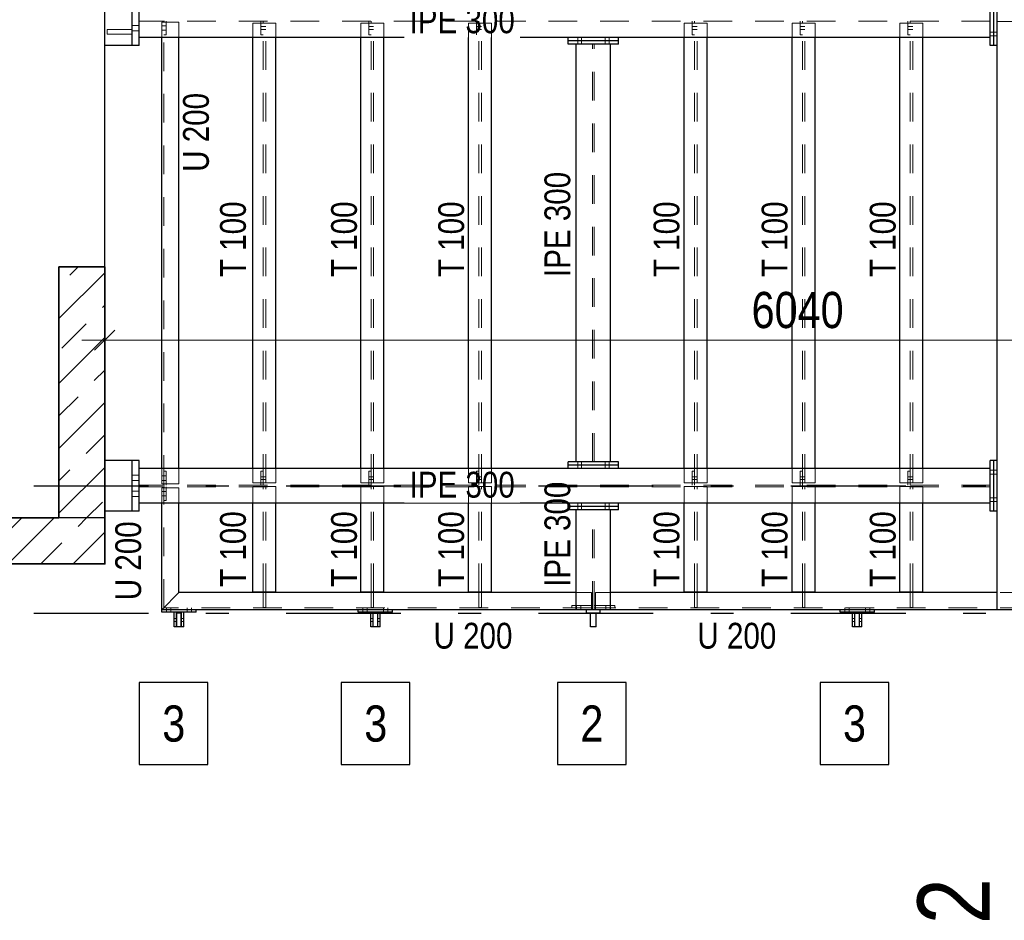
# Model space of a CAD drawing. Header units: millimetres. Extents: x -39 to 84, y 0 to 66.
# Tile 4 of 92: x -21.01 to -16.72, y 16.56 to 20.49. Entities that reach past the tile are written whole.
import ezdxf

# ---------------------------------------------------------------- set-up
doc = ezdxf.new("R2010")
doc.units = ezdxf.units.MM
doc.linetypes.add('DASHDOTX2', pattern=[2, 1, -0.5, 0, -0.5])
doc.linetypes.add('HIDDEN', pattern=[0.375, 0.25, -0.125])
doc.layers.add('Achsen', color=7, linetype='Continuous', lineweight=20)
doc.layers.add('Schraffuren', color=7, linetype='Continuous', lineweight=20)
doc.styles.add('Arial Narrow', font='ARIALN.TTF')
doc.dimstyles.new('Arch_Strakon_dimstyle', dxfattribs={"dimtxt": 15.75, "dimasz": 1, "dimexe": 1.25, "dimexo": 0.0625, "dimgap": 1, "dimtad": 0, "dimdec": 5, "dimzin": 12, "dimdsep": 46, "dimtxsty": 'Arial Narrow', "dimblk": 'Arrowhead_Tick', "dimsah": 1, "dimcen": 0, "dimse1": 1, "dimse2": 1, "dimclrd": 6, "dimclrt": 2, "dimazin": 0, "dimtfac": 1, "dimtdec": 4, "dimtmove": 0, "dimatfit": 3, "dimldrblk": 'NONE', "dimfxl": 1, "dimtvp": 1, "dimtolj": 1, "dimtzin": 0, "dimlwd": 13, "dimarcsym": 2})
pattern_1 = [(45, (0, 0), (-0.1414214, 0.1414214), [0.15, -0.1]), (45, (-0.07071, 0.07071), (-0.1414214, 0.1414214), [])]

# ---------------------------------------------------------------- blocks, each defined once
blk = doc.blocks.new('Arrowhead_Tick')
at = {"color": 0, "linetype": 'Continuous', "lineweight": -2}
for p, q in [((0, 20), (0, -10)), ((-1, 0), (0, 0)), ((10, 0), (0, 0))]:
    blk.add_line(p, q, dxfattribs=at)
at = {"color": 2, "linetype": 'Continuous', "lineweight": 35}
blk.add_line((4.42, 4.42), (-4.42, -4.42), dxfattribs=at)
blk = doc.blocks.new('*D121')
at = {"color": 6, "linetype": 'Continuous', "lineweight": 13}
blk.add_line((-20.6271, 19.0911), (-14.6074, 19.0911), dxfattribs=at)
at = {"layer": 'Defpoints', "color": 0}
for p in [(-14.5974, 19.0911), (-20.6371, 18.1159), (-14.5974, 17.9959)]:
    blk.add_point(p, dxfattribs=at)
at = {"color": 6, "lineweight": 13, "xscale": 0.01, "yscale": 0.01, "zscale": 0.01}
blk.add_blockref('Arrowhead_Tick', (-14.5974, 19.0911), dxfattribs=at)
at = {"color": 6, "lineweight": 13, "xscale": 0.01, "yscale": 0.01, "zscale": 0.01, "rotation": 180}
blk.add_blockref('Arrowhead_Tick', (-20.6371, 19.0911), dxfattribs=at)
at = {"color": 2, "lineweight": 35, "insert": (-17.6172, 19.2215), "char_height": 0.1575, "attachment_point": 5, "style": 'Arial Narrow'}
blk.add_mtext('\\A1;6040', dxfattribs=at)
blk = doc.blocks.new('_None')
blk = doc.blocks.new('*D123')
at = {"color": 6, "linetype": 'Continuous', "lineweight": 13}
for p, q in [((-20.6471, 20.9089), (-20.6571, 20.9089)), ((-20.6371, 20.9089), (-20.5174, 20.9089)), ((-20.5074, 20.9089), (-20.4974, 20.9089))]:
    blk.add_line(p, q, dxfattribs=at)
at = {"layer": 'Defpoints', "color": 0}
for p in [(-20.5174, 20.9089), (-20.6371, 18.5659), (-20.5174, 18.5659)]:
    blk.add_point(p, dxfattribs=at)
at = {"color": 6, "lineweight": 13, "xscale": 0.01, "yscale": 0.01, "zscale": 0.01}
blk.add_blockref('Arrowhead_Tick', (-20.6371, 20.9089), dxfattribs=at)
at = {"color": 6, "lineweight": 13, "xscale": 0.01, "yscale": 0.01, "zscale": 0.01, "rotation": 180}
blk.add_blockref('Arrowhead_Tick', (-20.5174, 20.9089), dxfattribs=at)
at = {"color": 2, "lineweight": 35, "insert": (-20.8647, 20.9589), "char_height": 0.1575, "attachment_point": 5, "style": 'Arial Narrow'}
blk.add_mtext('\\A1;120', dxfattribs=at)
blk = doc.blocks.new('*D124')
at = {"color": 6, "linetype": 'Continuous', "lineweight": 13}
for p, q in [((-20.5274, 20.9089), (-20.5374, 20.9089)), ((-20.5174, 20.9089), (-20.4874, 20.9089)), ((-20.4774, 20.9089), (-20.4674, 20.9089))]:
    blk.add_line(p, q, dxfattribs=at)
at = {"layer": 'Defpoints', "color": 0}
for p in [(-20.4874, 20.9089), (-20.4874, 20.5959), (-20.5174, 18.5659)]:
    blk.add_point(p, dxfattribs=at)
at = {"color": 6, "lineweight": 13, "xscale": 0.01, "yscale": 0.01, "zscale": 0.01}
blk.add_blockref('Arrowhead_Tick', (-20.5174, 20.9089), dxfattribs=at)
at = {"color": 6, "lineweight": 13, "xscale": 0.01, "yscale": 0.01, "zscale": 0.01, "rotation": 180}
blk.add_blockref('Arrowhead_Tick', (-20.4874, 20.9089), dxfattribs=at)
at = {"color": 2, "lineweight": 35, "insert": (-20.3094, 20.9589), "char_height": 0.1575, "attachment_point": 5, "style": 'Arial Narrow'}
blk.add_mtext('\\A1;30', dxfattribs=at)

msp = doc.modelspace()

# ---------------------------------------------------------------- hatches: boundary and pattern name
at = {"layer": 'Schraffuren', "lineweight": 13}
h = msp.add_hatch(dxfattribs=at)
h.set_pattern_fill('bB', color=6, scale=0.01, angle=45, style=0, pattern_type=2)
h.set_pattern_definition(pattern_1)
h.paths.add_polyline_path([(-20.8370713, 18.3159001), (-20.6370713, 18.3159001), (-20.6370713, 19.4109001), (-20.8370713, 19.4109001)])
h = msp.add_hatch(dxfattribs=at)
h.set_pattern_fill('bB', color=6, scale=0.01, angle=45, style=0, pattern_type=2)
h.set_pattern_definition(pattern_1)
h.paths.add_polyline_path([(-21.627426, 18.1159001), (-20.6370713, 18.1159035), (-20.6370713, 18.3159001), (-21.627426, 18.3159001)])

# ---------------------------------------------------------------- linework, layer by layer
at = {"color": 6, "linetype": 'HIDDEN', "lineweight": 13, "ltscale": 0.5}
for p, q in [((-20.5170713, 20.3758999), (-20.5170713, 20.5958999)), ((-20.3885657, 20.4108999), (-20.3885657, 20.4773499)), ((-20.3135649, 20.4773499), (-20.3885649, 20.4773499)), ((-20.3800657, 20.4773499), (-20.3800657, 20.4823499)), ((-20.3800657, 18.4644499), (-20.3800657, 20.4773499)), ((-20.3700657, 20.4223499), (-20.3700657, 20.4823499)), ((-20.3135657, 20.4108999), (-20.3135657, 20.4773499)), ((-19.9910657, 20.4108999), (-19.9910657, 20.4723499)), ((-19.8910657, 20.4723499), (-19.9910657, 20.4723499)), ((-19.9565657, 20.4223499), (-19.9565657, 20.4823499)), ((-19.9465657, 20.4723499), (-19.9465657, 20.4823499)), ((-19.9465657, 18.4694499), (-19.9465657, 20.4723499)), ((-19.9355657, 18.4694499), (-19.9355657, 20.4723499)), ((-19.8910657, 20.4108999), (-19.8910657, 20.4723499)), ((-19.5210657, 20.4108999), (-19.5210657, 20.4723499)), ((-19.4210657, 20.4723499), (-19.5210657, 20.4723499)), ((-19.4865657, 20.4223499), (-19.4865657, 20.4823499)), ((-19.4765657, 20.4723499), (-19.4765657, 20.4823499)), ((-19.4765657, 18.4694499), (-19.4765657, 20.4723499)), ((-19.4655657, 18.4694499), (-19.4655657, 20.4723499)), ((-19.4210657, 20.4108999), (-19.4210657, 20.4723499)), ((-18.1110657, 20.4108999), (-18.1110657, 20.4723499)), ((-18.0110657, 20.4723499), (-18.1110657, 20.4723499)), ((-18.0765657, 20.4223499), (-18.0765657, 20.4823499)), ((-18.0665657, 20.4723499), (-18.0665657, 20.4823499)), ((-18.0665657, 18.4694499), (-18.0665657, 20.4723499)), ((-18.0555657, 18.4694499), (-18.0555657, 20.4723499)), ((-18.0110657, 20.4108999), (-18.0110657, 20.4723499)), ((-17.6410664, 20.4108999), (-17.6410664, 20.4723499)), ((-17.5410664, 20.4723499), (-17.6410664, 20.4723499)), ((-17.6065664, 20.4223499), (-17.6065664, 20.4823499)), ((-17.5965664, 20.4723499), (-17.5965664, 20.4823499)), ((-17.5965664, 18.4694499), (-17.5965664, 20.4723499)), ((-17.5855664, 18.4694499), (-17.5855664, 20.4723499)), ((-17.5410664, 20.4108999), (-17.5410664, 20.4723499)), ((-17.1710649, 20.4108999), (-17.1710649, 20.4723499)), ((-17.0710649, 20.4723499), (-17.1710649, 20.4723499)), ((-17.1365649, 20.4223499), (-17.1365649, 20.4823499)), ((-17.1265649, 20.4723499), (-17.1265649, 20.4823499)), ((-17.1265649, 18.4694499), (-17.1265649, 20.4723499)), ((-17.1155649, 18.4694499), (-17.1155649, 20.4723499)), ((-17.0710649, 20.4108999), (-17.0710649, 20.4723499)), ((-16.6362155, 20.4808999), (-16.7474655, 20.4808999)), ((-20.6272307, 20.4279323), (-20.6272307, 20.4313365)), ((-20.6272306, 20.4393921), (-20.6272305, 20.4427963)), ((-20.6270976, 20.445069), (-20.6270975, 20.4458643)), ((-20.627091, 20.4393729), (-20.627091, 20.4427816)), ((-20.627091, 20.4353539), (-20.627091, 20.4393729)), ((-20.627091, 20.4313365), (-20.627091, 20.4353539)), ((-20.627091, 20.4279471), (-20.627091, 20.4313365)), ((-20.5170713, 20.4458638), (-20.6270908, 20.4458643)), ((-20.6270908, 20.4279323), (-20.6270908, 20.4256596)), ((-20.6270903, 20.445069), (-20.6270904, 20.4427963)), ((-20.6270841, 20.4458643), (-20.627084, 20.4450611)), ((-20.626933, 20.4450611), (-20.626933, 20.4427816)), ((-20.6269328, 20.4279471), (-20.6269327, 20.4256676)), ((-20.4873713, 20.4623999), (-20.5173713, 20.4624001)), ((-20.4873713, 20.4623999), (-20.5173713, 20.4624001)), ((-20.4873713, 20.4393999), (-20.5173713, 20.4394001)), ((-20.4873713, 20.4393999), (-20.5173713, 20.4394001)), ((-20.3800649, 20.4618499), (-20.3885649, 20.4618499)), ((-20.3800649, 20.4428499), (-20.3885649, 20.4428499)), ((-20.3700657, 20.4618499), (-20.3800649, 20.4618499)), ((-20.3700657, 20.4428499), (-20.3800649, 20.4428499)), ((-19.9465657, 20.4583257), (-19.9565657, 20.4583257)), ((-19.9465657, 20.4458611), (-19.9565657, 20.4458612)), ((-19.9355657, 20.4583258), (-19.9465657, 20.4583257)), ((-19.9355657, 20.4458611), (-19.9465657, 20.4458611)), ((-19.4765657, 20.4583279), (-19.4865657, 20.4583279)), ((-19.4765657, 20.4458589), (-19.4865657, 20.445859)), ((-19.4655657, 20.458328), (-19.4765657, 20.4583279)), ((-19.4655657, 20.4458589), (-19.4765657, 20.4458589)), ((-18.0665657, 20.4583346), (-18.0765657, 20.4583345)), ((-18.0665657, 20.4458523), (-18.0765657, 20.4458523)), ((-18.0555657, 20.4583346), (-18.0665657, 20.4583346)), ((-18.0555657, 20.4458522), (-18.0665657, 20.4458523)), ((-17.5965664, 20.4583368), (-17.6065664, 20.4583367)), ((-17.5965664, 20.4458501), (-17.6065664, 20.4458501)), ((-17.5855664, 20.4583368), (-17.5965664, 20.4583368)), ((-17.5855664, 20.44585), (-17.5965664, 20.4458501)), ((-17.1265649, 20.458339), (-17.1365649, 20.4583389)), ((-17.1265649, 20.4458479), (-17.1365649, 20.4458479)), ((-17.1155649, 20.458339), (-17.1265649, 20.458339)), ((-17.1155649, 20.4458478), (-17.1265649, 20.4458479)), ((-16.7623713, 20.4343999), (-16.7773713, 20.4343999)), ((-16.7473713, 20.4343999), (-16.7623713, 20.4343999)), ((-20.6270991, 20.4248643), (-20.627099, 20.4256596)), ((-20.5170713, 20.4248638), (-20.6270909, 20.4248643)), ((-20.6270828, 20.4256676), (-20.6270827, 20.4248643)), ((-20.3700657, 20.4223499), (-20.3800657, 20.4223499)), ((-19.9465657, 20.4223499), (-19.9565657, 20.4223499)), ((-19.4765657, 20.4223499), (-19.4865657, 20.4223499)), ((-19.0065657, 20.4223499), (-19.0165657, 20.4223499)), ((-18.5758713, 20.3958999), (-18.5758713, 20.4108999)), ((-18.5758713, 20.3808999), (-18.5758713, 20.3958999)), ((-18.5588713, 20.3958999), (-18.5588713, 20.4108999)), ((-18.5588713, 20.3808999), (-18.5588713, 20.3958999)), ((-18.4558713, 20.3958999), (-18.4558713, 20.4108999)), ((-18.4558713, 20.3808999), (-18.4558713, 20.3958999)), ((-18.4388713, 20.3958999), (-18.4388713, 20.4108999)), ((-18.4388713, 20.3808999), (-18.4388713, 20.3958999)), ((-18.0665657, 20.4223499), (-18.0765657, 20.4223499)), ((-17.5965664, 20.4223499), (-17.6065664, 20.4223499)), ((-17.1265649, 20.4223499), (-17.1365649, 20.4223499)), ((-16.7623713, 20.4173999), (-16.7773713, 20.4173999)), ((-16.7473713, 20.4173999), (-16.7623713, 20.4173999)), ((-20.6270922, 20.3758999), (-20.6272314, 20.3758999)), ((-18.5109213, 18.5608999), (-18.5109213, 20.3808999)), ((-18.5038213, 18.5608999), (-18.5038213, 20.3808999)), ((-20.6271369, 18.5658999), (-20.6272562, 18.5658999)), ((-20.5170713, 18.3458999), (-20.5170713, 18.5658999)), ((-18.5758713, 18.5458999), (-18.5758713, 18.5608999)), ((-18.5758713, 18.5308999), (-18.5758713, 18.5458999)), ((-18.5588713, 18.5458999), (-18.5588713, 18.5608999)), ((-18.5588713, 18.5308999), (-18.5588713, 18.5458999)), ((-18.4558713, 18.5458999), (-18.4558713, 18.5608999)), ((-18.4558713, 18.5308999), (-18.4558713, 18.5458999)), ((-18.4388713, 18.5458999), (-18.4388713, 18.5608999)), ((-18.4388713, 18.5308999), (-18.4388713, 18.5458999)), ((-20.4873713, 18.5023999), (-20.5173713, 18.5024001)), ((-20.4873713, 18.5023999), (-20.5173713, 18.5024001)), ((-20.3885657, 18.4644499), (-20.3885657, 18.5308999)), ((-20.3800649, 18.4989499), (-20.3885649, 18.4989499)), ((-20.3700657, 18.5194499), (-20.3800657, 18.5194499)), ((-20.3700657, 18.4989499), (-20.3800649, 18.4989499)), ((-20.3700657, 18.4594499), (-20.3700657, 18.5194499)), ((-20.3135657, 18.4644499), (-20.3135657, 18.5308999)), ((-19.9910657, 18.4694499), (-19.9910657, 18.5308999)), ((-19.9565657, 18.4594499), (-19.9565657, 18.5194499)), ((-19.9465657, 18.5194499), (-19.9565657, 18.5194499)), ((-19.8910657, 18.4694499), (-19.8910657, 18.5308999)), ((-19.5210657, 18.4694499), (-19.5210657, 18.5308999)), ((-19.4865657, 18.4594499), (-19.4865657, 18.5194499)), ((-19.4765657, 18.5194499), (-19.4865657, 18.5194499)), ((-19.4210657, 18.4694499), (-19.4210657, 18.5308999)), ((-18.1110657, 18.4694499), (-18.1110657, 18.5308999)), ((-18.0765657, 18.4594499), (-18.0765657, 18.5194499)), ((-18.0665657, 18.5194499), (-18.0765657, 18.5194499)), ((-18.0110657, 18.4694499), (-18.0110657, 18.5308999)), ((-17.6410664, 18.4694499), (-17.6410664, 18.5308999)), ((-17.6065664, 18.4594499), (-17.6065664, 18.5194499)), ((-17.5965664, 18.5194499), (-17.6065664, 18.5194499)), ((-17.5410664, 18.4694499), (-17.5410664, 18.5308999)), ((-17.1710649, 18.4694499), (-17.1710649, 18.5308999)), ((-17.1365649, 18.4594499), (-17.1365649, 18.5194499)), ((-17.1265649, 18.5194499), (-17.1365649, 18.5194499)), ((-17.0710649, 18.4694499), (-17.0710649, 18.5308999)), ((-16.7623713, 18.5243999), (-16.7773713, 18.5243999)), ((-16.7623713, 18.5073999), (-16.7773713, 18.5073999)), ((-16.7473713, 18.5243999), (-16.7623713, 18.5243999)), ((-16.7473713, 18.5073999), (-16.7623713, 18.5073999)), ((-20.4873713, 18.4793999), (-20.5173713, 18.4794001)), ((-20.4873713, 18.4793999), (-20.5173713, 18.4794001)), ((-20.3800649, 18.4799499), (-20.3885649, 18.4799499)), ((-20.3135649, 18.4644499), (-20.3885649, 18.4644499)), ((-20.3800657, 18.4594499), (-20.3800657, 18.4644499)), ((-20.3700657, 18.4799499), (-20.3800649, 18.4799499)), ((-19.8910657, 18.4694499), (-19.9910657, 18.4694499)), ((-19.9465657, 18.4954499), (-19.9565657, 18.4954499)), ((-19.9465657, 18.4834499), (-19.9565657, 18.4834499)), ((-19.9355657, 18.4954498), (-19.9465657, 18.4954499)), ((-19.9355657, 18.4834498), (-19.9465657, 18.4834499)), ((-19.9465657, 18.4594499), (-19.9465657, 18.4694499)), ((-19.4210657, 18.4694499), (-19.5210657, 18.4694499)), ((-19.4765657, 18.4954477), (-19.4865657, 18.4954477)), ((-19.4765657, 18.4834477), (-19.4865657, 18.4834477)), ((-19.4655657, 18.4954476), (-19.4765657, 18.4954477)), ((-19.4655657, 18.4834476), (-19.4765657, 18.4834477)), ((-19.4765657, 18.4594499), (-19.4765657, 18.4694499)), ((-18.0110657, 18.4694499), (-18.1110657, 18.4694499)), ((-18.0665657, 18.4954411), (-18.0765657, 18.4954411)), ((-18.0665657, 18.4834411), (-18.0765657, 18.4834411)), ((-18.0555657, 18.495441), (-18.0665657, 18.4954411)), ((-18.0555657, 18.483441), (-18.0665657, 18.4834411)), ((-18.0665657, 18.4594499), (-18.0665657, 18.4694499)), ((-17.5410664, 18.4694499), (-17.6410664, 18.4694499)), ((-17.5965664, 18.4954389), (-17.6065664, 18.4954389)), ((-17.5965664, 18.4834389), (-17.6065664, 18.4834389)), ((-17.5855664, 18.4954388), (-17.5965664, 18.4954389)), ((-17.5855664, 18.4834388), (-17.5965664, 18.4834389)), ((-17.5965664, 18.4594499), (-17.5965664, 18.4694499)), ((-17.0710649, 18.4694499), (-17.1710649, 18.4694499)), ((-17.1265649, 18.4954367), (-17.1365649, 18.4954367)), ((-17.1265649, 18.4834367), (-17.1365649, 18.4834367)), ((-17.1155649, 18.4954366), (-17.1265649, 18.4954367)), ((-17.1155649, 18.4834366), (-17.1265649, 18.4834367)), ((-17.1265649, 18.4594499), (-17.1265649, 18.4694499)), ((-20.4873713, 18.4323999), (-20.5173713, 18.4324001)), ((-20.4873713, 18.4323999), (-20.5173713, 18.4324001)), ((-20.3885657, 18.3808999), (-20.3885657, 18.4473499)), ((-20.3135649, 18.4473499), (-20.3885649, 18.4473499)), ((-20.3800649, 18.4318499), (-20.3885649, 18.4318499)), ((-20.3800649, 18.4128499), (-20.3885649, 18.4128499)), ((-20.3800657, 18.4473499), (-20.3800657, 18.4523499)), ((-20.3800657, 17.9243999), (-20.3800657, 18.4473499)), ((-20.3700657, 18.4318499), (-20.3800649, 18.4318499)), ((-20.3700657, 18.4128499), (-20.3800649, 18.4128499)), ((-20.3700657, 18.3923499), (-20.3700657, 18.4523499)), ((-20.3135657, 18.3808999), (-20.3135657, 18.4473499)), ((-19.9910657, 18.3808999), (-19.9910657, 18.4527133)), ((-19.8910649, 18.4527133), (-19.9910649, 18.4527133)), ((-19.9465657, 17.9920748), (-19.9465657, 18.4527133)), ((-19.9355657, 17.9920748), (-19.9355657, 18.4527133)), ((-19.8910657, 18.3808999), (-19.8910657, 18.4527133)), ((-19.5210657, 18.3808999), (-19.5210657, 18.4527133)), ((-19.4210649, 18.4527133), (-19.5210649, 18.4527133)), ((-19.4765657, 17.9920748), (-19.4765657, 18.4527133)), ((-19.4655657, 17.9920748), (-19.4655657, 18.4527133)), ((-19.4210657, 18.3808999), (-19.4210657, 18.4527133)), ((-18.1110657, 18.3808999), (-18.1110657, 18.4527133)), ((-18.0110649, 18.4527133), (-18.1110649, 18.4527133)), ((-18.0665657, 17.9920748), (-18.0665657, 18.4527133)), ((-18.0555657, 17.9920748), (-18.0555657, 18.4527133)), ((-18.0110657, 18.3808999), (-18.0110657, 18.4527133)), ((-17.6410664, 18.3808999), (-17.6410664, 18.4527133)), ((-17.5410649, 18.4527133), (-17.6410649, 18.4527133)), ((-17.5965664, 17.9920748), (-17.5965664, 18.4527133)), ((-17.5855664, 17.9920748), (-17.5855664, 18.4527133)), ((-17.5410664, 18.3808999), (-17.5410664, 18.4527133)), ((-17.1710649, 18.3808999), (-17.1710649, 18.4527133)), ((-17.0710649, 18.4527133), (-17.1710649, 18.4527133)), ((-17.1265649, 17.9920748), (-17.1265649, 18.4527133)), ((-17.1155649, 17.9920748), (-17.1155649, 18.4527133)), ((-17.0710649, 18.3808999), (-17.0710649, 18.4527133)), ((-20.4873713, 18.4093999), (-20.5173713, 18.4094001)), ((-20.4873713, 18.4093999), (-20.5173713, 18.4094001)), ((-20.3700657, 18.3923499), (-20.3800657, 18.3923499)), ((-18.5758713, 18.3658999), (-18.5758713, 18.3808999)), ((-18.5588713, 18.3658999), (-18.5588713, 18.3808999)), ((-18.4558713, 18.3658999), (-18.4558713, 18.3808999)), ((-18.4388713, 18.3658999), (-18.4388713, 18.3808999)), ((-16.7623713, 18.4043999), (-16.7773713, 18.4043999)), ((-16.7623713, 18.3873999), (-16.7773713, 18.3873999)), ((-16.7473713, 18.4043999), (-16.7623713, 18.4043999)), ((-16.7473713, 18.3873999), (-16.7623713, 18.3873999)), ((-20.6271424, 18.3458999), (-20.6272592, 18.3458999)), ((-18.5758713, 18.3508999), (-18.5758713, 18.3658999)), ((-18.5588713, 18.3508999), (-18.5588713, 18.3658999)), ((-18.5109213, 17.9158999), (-18.5109213, 18.3508999)), ((-18.5038213, 17.9158999), (-18.5038213, 18.3508999)), ((-18.4558713, 18.3508999), (-18.4558713, 18.3658999)), ((-18.4388713, 18.3508999), (-18.4388713, 18.3658999)), ((-19.9465657, 17.9255748), (-19.9465657, 17.9908999)), ((-19.9355657, 17.9255748), (-19.9355657, 17.9908999)), ((-19.4765657, 17.9255748), (-19.4765657, 17.9908999)), ((-19.4655657, 17.9255748), (-19.4655657, 17.9908999)), ((-19.0065657, 17.9255748), (-19.0065657, 17.9908999)), ((-18.9955657, 17.9255748), (-18.9955657, 17.9908999)), ((-18.5159213, 17.9908999), (-18.5823713, 17.9908999)), ((-18.5159213, 17.9158999), (-18.5159213, 17.9908999)), ((-18.4988213, 17.9158999), (-18.4988213, 17.9908999)), ((-18.4323713, 17.9908999), (-18.4988213, 17.9908999)), ((-18.0665657, 17.9255748), (-18.0665657, 17.9908999)), ((-18.0555657, 17.9255748), (-18.0555657, 17.9908999)), ((-17.5965664, 17.9255748), (-17.5965664, 17.9908999)), ((-17.5855664, 17.9255748), (-17.5855664, 17.9908999)), ((-17.1265649, 17.9255748), (-17.1265649, 17.9908999)), ((-17.1155649, 17.9255748), (-17.1155649, 17.9908999)), ((-16.6091213, 17.9908999), (-16.7474655, 17.9908999)), ((-18.5159213, 17.9243999), (-20.3800649, 17.9243999)), ((-20.3680649, 17.9158999), (-20.3680649, 17.9243999)), ((-20.3680649, 17.9058999), (-20.3680649, 17.9158999)), ((-20.3490649, 17.9158999), (-20.3490649, 17.9243999)), ((-20.3490649, 17.9058999), (-20.3490649, 17.9158999)), ((-20.2780649, 17.9158999), (-20.2780649, 17.9243999)), ((-20.2780649, 17.9058999), (-20.2780649, 17.9158999)), ((-20.2590649, 17.9158999), (-20.2590649, 17.9243999)), ((-20.2590649, 17.9058999), (-20.2590649, 17.9158999)), ((-19.9355649, 17.9255748), (-19.9465649, 17.9255748)), ((-19.5118713, 17.9158999), (-19.5118713, 17.9243999)), ((-19.5118713, 17.9058999), (-19.5118713, 17.9158999)), ((-19.4928713, 17.9158999), (-19.4928713, 17.9243999)), ((-19.4928713, 17.9058999), (-19.4928713, 17.9158999)), ((-19.4655649, 17.9255748), (-19.4765649, 17.9255748)), ((-19.4218713, 17.9158999), (-19.4218713, 17.9243999)), ((-19.4218713, 17.9058999), (-19.4218713, 17.9158999)), ((-19.4028713, 17.9158999), (-19.4028713, 17.9243999)), ((-19.4028713, 17.9058999), (-19.4028713, 17.9158999)), ((-18.9955649, 17.9255748), (-19.0065649, 17.9255748)), ((-18.6009213, 17.9243999), (-18.6009213, 17.9343999)), ((-18.5109213, 17.9343999), (-18.6009213, 17.9343999)), ((-18.5804213, 17.9243999), (-18.5804213, 17.9343999)), ((-18.5804213, 17.9158999), (-18.5804213, 17.9243999)), ((-18.5614213, 17.9243999), (-18.5614213, 17.9343999)), ((-18.5614213, 17.9158999), (-18.5614213, 17.9243999)), ((-18.5109213, 17.9243999), (-18.5159213, 17.9243999)), ((-18.4138213, 17.9343999), (-18.5038213, 17.9343999)), ((-18.4988213, 17.9243999), (-18.5038213, 17.9243999)), ((-16.6091213, 17.9243999), (-18.4988213, 17.9243999)), ((-18.4533213, 17.9243999), (-18.4533213, 17.9343999)), ((-18.4533213, 17.9158999), (-18.4533213, 17.9243999)), ((-18.4343213, 17.9243999), (-18.4343213, 17.9343999)), ((-18.4343213, 17.9158999), (-18.4343213, 17.9243999)), ((-18.4138213, 17.9243999), (-18.4138213, 17.9343999)), ((-18.0555649, 17.9255748), (-18.0665649, 17.9255748)), ((-17.5855649, 17.9255748), (-17.5965649, 17.9255748)), ((-17.4118713, 17.9158999), (-17.4118713, 17.9243999)), ((-17.4118713, 17.9058999), (-17.4118713, 17.9158999)), ((-17.3928713, 17.9158999), (-17.3928713, 17.9243999)), ((-17.3928713, 17.9058999), (-17.3928713, 17.9158999)), ((-17.3218713, 17.9158999), (-17.3218713, 17.9243999)), ((-17.3218713, 17.9058999), (-17.3218713, 17.9158999)), ((-17.3028713, 17.9158999), (-17.3028713, 17.9243999)), ((-17.3028713, 17.9058999), (-17.3028713, 17.9158999)), ((-17.1155649, 17.9255748), (-17.1265649, 17.9255748)), ((-20.3240649, 17.8774199), (-20.3340649, 17.8774199)), ((-20.3240649, 17.8643799), (-20.3340649, 17.8643799)), ((-20.2930649, 17.8774199), (-20.3030649, 17.8774199)), ((-20.2930649, 17.8643799), (-20.3030649, 17.8643799)), ((-19.4678713, 17.8774199), (-19.4778713, 17.8774199)), ((-19.4678713, 17.8643799), (-19.4778713, 17.8643799)), ((-19.4368713, 17.8774199), (-19.4468713, 17.8774199)), ((-19.4368713, 17.8643799), (-19.4468713, 17.8643799)), ((-17.3678713, 17.8774199), (-17.3778713, 17.8774199)), ((-17.3678713, 17.8643799), (-17.3778713, 17.8643799)), ((-17.3368713, 17.8774199), (-17.3468713, 17.8774199)), ((-17.3368713, 17.8643799), (-17.3468713, 17.8643799))]:
    msp.add_line(p, q, dxfattribs=at)
at = {"color": 3, "linetype": 'Continuous', "lineweight": 25}
for p, q in [((-20.4873713, 20.4108999), (-20.4873713, 20.5608999)), ((-16.7773713, 20.4108999), (-16.7773713, 20.5608999)), ((-16.7623713, 20.3758999), (-16.7623713, 20.5958999)), ((-16.7474655, 20.3758999), (-16.7474655, 20.5958999)), ((-18.3973713, 20.4108999), (-18.6173713, 20.4108999)), ((-18.3973713, 20.3958999), (-18.6173713, 20.3958999)), ((-18.4323713, 20.3808999), (-18.5823713, 20.3808999)), ((-18.3973713, 18.5458999), (-18.6173713, 18.5458999)), ((-18.4323713, 18.5608999), (-18.5823713, 18.5608999)), ((-16.7623713, 18.3458999), (-16.7623713, 18.5658999)), ((-16.7474655, 18.3458999), (-16.7474655, 18.5658999)), ((-20.4873713, 18.3808999), (-20.4873713, 18.5308999)), ((-18.3973713, 18.5308999), (-18.6173713, 18.5308999)), ((-16.7773713, 18.3808999), (-16.7773713, 18.5308999)), ((-18.3973713, 18.3808999), (-18.6173713, 18.3808999)), ((-18.3973713, 18.3658999), (-18.6173713, 18.3658999)), ((-18.4323713, 18.3508999), (-18.5823713, 18.3508999)), ((-20.6370713, 18.3159001), (-20.8370713, 18.3159001)), ((-20.3885649, 17.9158999), (-20.3135649, 17.9908999)), ((-20.3240649, 17.9058999), (-20.3340649, 17.9058999)), ((-20.2930649, 17.9058999), (-20.3030649, 17.9058999)), ((-19.4678713, 17.9058999), (-19.4778713, 17.9058999)), ((-19.4368713, 17.9058999), (-19.4468713, 17.9058999)), ((-17.3678713, 17.9058999), (-17.3778713, 17.9058999)), ((-17.3368713, 17.9058999), (-17.3468713, 17.9058999))]:
    msp.add_line(p, q, dxfattribs=at)
at = {"color": 2, "linetype": 'Continuous', "lineweight": 35}
for p, q in [((-20.8370713, 18.3159001), (-20.8370713, 19.4109001)), ((-20.6370713, 19.4109001), (-20.8370713, 19.4109001)), ((-20.6370713, 18.3159001), (-20.6370713, 19.4109001)), ((-20.8370713, 18.3159001), (-21.627426, 18.3159001)), ((-20.6370713, 18.1159001), (-20.6370713, 18.3159001)), ((-20.6370713, 18.1159001), (-21.627426, 18.1159001))]:
    msp.add_line(p, q, dxfattribs=at)
at = {"color": 9, "linetype": 'Continuous', "lineweight": 0}
msp.add_circle((-20.6370713, 18.1159035), 0.00111, dxfattribs=at)
at = {"layer": 'Achsen', "color": 3, "linetype": 'Continuous', "lineweight": 25}
for p, q in [((-20.6370713, 19.4109001), (-20.6370713, 20.5658999)), ((-20.5173713, 20.3758999), (-20.5173713, 20.5958999)), ((-20.4873713, 20.3758999), (-20.4873713, 20.4108999)), ((-18.6173713, 20.4108999), (-20.4873713, 20.4108999)), ((-20.3885657, 18.5308999), (-20.3885657, 20.4108999)), ((-20.3135657, 18.5308999), (-20.3135657, 20.4108999)), ((-19.9910657, 18.5308999), (-19.9910657, 20.4108999)), ((-19.8910657, 18.5308999), (-19.8910657, 20.4108999)), ((-19.5210657, 18.5308999), (-19.5210657, 20.4108999)), ((-19.4210657, 18.5308999), (-19.4210657, 20.4108999)), ((-18.6173713, 20.3958999), (-18.6173713, 20.4108999)), ((-18.6173713, 20.3808999), (-18.6173713, 20.3958999)), ((-18.3973713, 20.3958999), (-18.3973713, 20.4108999)), ((-16.7773713, 20.4108999), (-18.3973713, 20.4108999)), ((-18.3973713, 20.3808999), (-18.3973713, 20.3958999)), ((-18.1110657, 18.5308999), (-18.1110657, 20.4108999)), ((-18.0110657, 18.5308999), (-18.0110657, 20.4108999)), ((-17.6410664, 18.5308999), (-17.6410664, 20.4108999)), ((-17.5410664, 18.5308999), (-17.5410664, 20.4108999)), ((-17.1710649, 18.5308999), (-17.1710649, 20.4108999)), ((-17.0710649, 18.5308999), (-17.0710649, 20.4108999)), ((-16.7773713, 20.3758999), (-16.7773713, 20.4108999)), ((-20.6272314, 20.3758999), (-20.6370713, 20.3758999)), ((-20.5173713, 20.3758999), (-20.6270922, 20.3758999)), ((-20.4873713, 20.3758999), (-20.5173713, 20.3758999)), ((-18.5823713, 20.3808999), (-18.6173713, 20.3808999)), ((-18.5823713, 18.5608999), (-18.5823713, 20.3808999)), ((-18.4323713, 18.5608999), (-18.4323713, 20.3808999)), ((-18.3973713, 20.3808999), (-18.4323713, 20.3808999)), ((-16.7623713, 20.3758999), (-16.7773713, 20.3758999)), ((-16.7473713, 20.3758999), (-16.7623713, 20.3758999)), ((-16.7474655, 18.5658999), (-16.7474655, 20.3758999)), ((-20.6272562, 18.5658999), (-20.6370713, 18.5658999)), ((-20.5173713, 18.5658999), (-20.6271369, 18.5658999)), ((-20.5173713, 18.3458999), (-20.5173713, 18.5658999)), ((-20.4873713, 18.5658999), (-20.5173713, 18.5658999)), ((-20.4873713, 18.5308999), (-20.4873713, 18.5658999)), ((-18.6173713, 18.5458999), (-18.6173713, 18.5608999)), ((-18.5823713, 18.5608999), (-18.6173713, 18.5608999)), ((-18.6173713, 18.5308999), (-18.6173713, 18.5458999)), ((-18.3973713, 18.5608999), (-18.4323713, 18.5608999)), ((-18.3973713, 18.5458999), (-18.3973713, 18.5608999)), ((-18.3973713, 18.5308999), (-18.3973713, 18.5458999)), ((-16.7773713, 18.5308999), (-16.7773713, 18.5658999)), ((-16.7623713, 18.5658999), (-16.7773713, 18.5658999)), ((-16.7473713, 18.5658999), (-16.7623713, 18.5658999)), ((-16.7773713, 18.5308999), (-18.3973713, 18.5308999)), ((-20.4873713, 18.3458999), (-20.4873713, 18.3808999)), ((-18.6173713, 18.3808999), (-20.4873713, 18.3808999)), ((-20.3885657, 17.9158999), (-20.3885657, 18.3808999)), ((-20.3135657, 17.9908999), (-20.3135657, 18.3808999)), ((-19.9910657, 17.9920748), (-19.9910657, 18.3808999)), ((-19.8910657, 17.9920748), (-19.8910657, 18.3808999)), ((-19.5210657, 17.9920748), (-19.5210657, 18.3808999)), ((-19.4210657, 17.9920748), (-19.4210657, 18.3808999)), ((-19.0510657, 17.9920748), (-19.0510657, 18.3808999)), ((-18.9510657, 17.9920748), (-18.9510657, 18.3808999)), ((-18.6173713, 18.3658999), (-18.6173713, 18.3808999)), ((-18.3973713, 18.3658999), (-18.3973713, 18.3808999)), ((-16.7773713, 18.3808999), (-18.3973713, 18.3808999)), ((-18.1110657, 17.9920748), (-18.1110657, 18.3808999)), ((-18.0110657, 17.9920748), (-18.0110657, 18.3808999)), ((-17.6410664, 17.9920748), (-17.6410664, 18.3808999)), ((-17.5410664, 17.9920748), (-17.5410664, 18.3808999)), ((-17.1710649, 17.9920748), (-17.1710649, 18.3808999)), ((-17.0710649, 17.9920748), (-17.0710649, 18.3808999)), ((-16.7773713, 18.3458999), (-16.7773713, 18.3808999)), ((-20.6272592, 18.3458999), (-20.6370713, 18.3458999)), ((-20.5173713, 18.3458999), (-20.6271424, 18.3458999)), ((-20.4873713, 18.3458999), (-20.5173713, 18.3458999)), ((-18.6173713, 18.3508999), (-18.6173713, 18.3658999)), ((-18.5823713, 18.3508999), (-18.6173713, 18.3508999)), ((-18.5823713, 17.9158999), (-18.5823713, 18.3508999)), ((-18.4323713, 17.9158999), (-18.4323713, 18.3508999)), ((-18.3973713, 18.3508999), (-18.4323713, 18.3508999)), ((-18.3973713, 18.3508999), (-18.3973713, 18.3658999)), ((-16.7623713, 18.3458999), (-16.7773713, 18.3458999)), ((-16.7473713, 18.3458999), (-16.7623713, 18.3458999)), ((-16.7474655, 17.9158999), (-16.7474655, 18.3458999)), ((-18.5823713, 17.9908999), (-20.3135649, 17.9908999)), ((-19.8910649, 17.9920748), (-19.9910649, 17.9920748)), ((-19.9465657, 17.9908999), (-19.9465657, 17.9920748)), ((-19.9355657, 17.9908999), (-19.9355657, 17.9920748)), ((-19.4210649, 17.9920748), (-19.5210649, 17.9920748)), ((-19.4765657, 17.9908999), (-19.4765657, 17.9920748)), ((-19.4655657, 17.9908999), (-19.4655657, 17.9920748)), ((-18.9510649, 17.9920748), (-19.0510649, 17.9920748)), ((-19.0065657, 17.9908999), (-19.0065657, 17.9920748)), ((-18.9955657, 17.9908999), (-18.9955657, 17.9920748)), ((-16.7474655, 17.9908999), (-18.4323713, 17.9908999)), ((-18.0110649, 17.9920748), (-18.1110649, 17.9920748)), ((-18.0665657, 17.9908999), (-18.0665657, 17.9920748)), ((-18.0555657, 17.9908999), (-18.0555657, 17.9920748)), ((-17.5410649, 17.9920748), (-17.6410649, 17.9920748)), ((-17.5965664, 17.9908999), (-17.5965664, 17.9920748)), ((-17.5855664, 17.9908999), (-17.5855664, 17.9920748)), ((-17.0710649, 17.9920748), (-17.1710649, 17.9920748)), ((-17.1265649, 17.9908999), (-17.1265649, 17.9920748)), ((-17.1155649, 17.9908999), (-17.1155649, 17.9920748)), ((-20.3885657, 17.9058999), (-20.3885657, 17.9158999)), ((-18.5823713, 17.9158999), (-20.3885649, 17.9158999)), ((-20.3340649, 17.9058999), (-20.3885649, 17.9058999)), ((-20.3340649, 17.8408999), (-20.3340649, 17.9058999)), ((-20.3240649, 17.8408999), (-20.3240649, 17.9058999)), ((-20.3030649, 17.9058999), (-20.3240649, 17.9058999)), ((-20.3235649, 17.8408999), (-20.3235649, 17.9008999)), ((-20.3035649, 17.9008999), (-20.3235649, 17.9008999)), ((-20.3035649, 17.8408999), (-20.3035649, 17.9008999)), ((-20.3030649, 17.8408999), (-20.3030649, 17.9058999)), ((-20.2930649, 17.8408999), (-20.2930649, 17.9058999)), ((-20.2385649, 17.9058999), (-20.2930649, 17.9058999)), ((-20.2385649, 17.9058999), (-20.2385649, 17.9158999)), ((-19.5323713, 17.9058999), (-19.5323713, 17.9158999)), ((-19.4778713, 17.9058999), (-19.5323713, 17.9058999)), ((-19.4778713, 17.8408999), (-19.4778713, 17.9058999)), ((-19.4678713, 17.8408999), (-19.4678713, 17.9058999)), ((-19.4468713, 17.9058999), (-19.4678713, 17.9058999)), ((-19.4673713, 17.8408999), (-19.4673713, 17.9008999)), ((-19.4473713, 17.9008999), (-19.4673713, 17.9008999)), ((-19.4473713, 17.8408999), (-19.4473713, 17.9008999)), ((-19.4468713, 17.8408999), (-19.4468713, 17.9058999)), ((-19.4368713, 17.8408999), (-19.4368713, 17.9058999)), ((-19.3823713, 17.9058999), (-19.4368713, 17.9058999)), ((-19.3823713, 17.9058999), (-19.3823713, 17.9158999)), ((-18.4323713, 17.9158999), (-18.5823713, 17.9158999)), ((-18.5373713, 17.9008999), (-18.5373713, 17.9158999)), ((-18.5198713, 17.9008999), (-18.5373713, 17.9008999)), ((-18.5198713, 17.8408999), (-18.5198713, 17.9008999)), ((-18.4948713, 17.9008999), (-18.5198713, 17.9008999)), ((-18.4948713, 17.8408999), (-18.4948713, 17.9008999)), ((-18.4773713, 17.9008999), (-18.4948713, 17.9008999)), ((-18.4773713, 17.9008999), (-18.4773713, 17.9158999)), ((-16.7473713, 17.9158999), (-18.4323713, 17.9158999)), ((-17.4323713, 17.9058999), (-17.4323713, 17.9158999)), ((-17.3778713, 17.9058999), (-17.4323713, 17.9058999)), ((-17.3778713, 17.8408999), (-17.3778713, 17.9058999)), ((-17.3678713, 17.8408999), (-17.3678713, 17.9058999)), ((-17.3468713, 17.9058999), (-17.3678713, 17.9058999)), ((-17.3673713, 17.8408999), (-17.3673713, 17.9008999)), ((-17.3473713, 17.9008999), (-17.3673713, 17.9008999)), ((-17.3473713, 17.8408999), (-17.3473713, 17.9008999)), ((-17.3468713, 17.8408999), (-17.3468713, 17.9058999)), ((-17.3368713, 17.8408999), (-17.3368713, 17.9058999)), ((-17.2823713, 17.9058999), (-17.3368713, 17.9058999)), ((-17.2823713, 17.9058999), (-17.2823713, 17.9158999)), ((-16.4473713, 17.9158999), (-16.7473713, 17.9158999)), ((-20.3240649, 17.8408999), (-20.3340649, 17.8408999)), ((-20.3035649, 17.8408999), (-20.3235649, 17.8408999)), ((-20.2930649, 17.8408999), (-20.3030649, 17.8408999)), ((-19.4678713, 17.8408999), (-19.4778713, 17.8408999)), ((-19.4473713, 17.8408999), (-19.4673713, 17.8408999)), ((-19.4368713, 17.8408999), (-19.4468713, 17.8408999)), ((-18.4948713, 17.8408999), (-18.5198713, 17.8408999)), ((-17.3678713, 17.8408999), (-17.3778713, 17.8408999)), ((-17.3473713, 17.8408999), (-17.3673713, 17.8408999)), ((-17.3368713, 17.8408999), (-17.3468713, 17.8408999)), ((-20.1873161, 17.59861), (-20.4865411, 17.59861)), ((-20.4865411, 17.59861), (-20.4865411, 17.24111)), ((-20.1873161, 17.24111), (-20.1873161, 17.59861)), ((-19.3068905, 17.59861), (-19.6061155, 17.59861)), ((-19.6061155, 17.59861), (-19.6061155, 17.24111)), ((-19.3068905, 17.24111), (-19.3068905, 17.59861)), ((-18.3648351, 17.59861), (-18.6640601, 17.59861)), ((-18.6640601, 17.59861), (-18.6640601, 17.24111)), ((-18.3648351, 17.24111), (-18.3648351, 17.59861)), ((-17.2202818, 17.59861), (-17.5195068, 17.59861)), ((-17.5195068, 17.59861), (-17.5195068, 17.24111)), ((-17.2202818, 17.24111), (-17.2202818, 17.59861)), ((-20.4865411, 17.24111), (-20.1873161, 17.24111)), ((-19.6061155, 17.24111), (-19.3068905, 17.24111)), ((-18.6640601, 17.24111), (-18.3648351, 17.24111)), ((-17.5195068, 17.24111), (-17.2202818, 17.24111))]:
    msp.add_line(p, q, dxfattribs=at)
at = {"layer": 'Achsen', "color": 3, "linetype": 'DASHDOTX2', "lineweight": 25, "ltscale": 0.5}
for p, q in [((-25.3461834, 18.4558917), (-13.9133285, 18.4558917)), ((-25.3461834, 17.9008917), (-13.9133285, 17.9008917))]:
    msp.add_line(p, q, dxfattribs=at)

# ---------------------------------------------------------------- texts
at = {"color": 3, "lineweight": 25, "style": 'Arial Narrow'}
for s, p in [('U 200', (-20.1834009, 19.8250031)), ('IPE 300', (-18.6081703, 19.3662036)), ('T 100', (-20.0220566, 19.3662036)), ('T 100', (-19.5380234, 19.3662036)), ('T 100', (-19.0709739, 19.3662036)), ('T 100', (-18.1326289, 19.3662036)), ('T 100', (-17.6613335, 19.3662036)), ('T 100', (-17.1900381, 19.3662036)), ('IPE 300', (-18.6081703, 18.0156753)), ('T 100', (-20.0220566, 18.0156753)), ('T 100', (-19.5380234, 18.0156753)), ('T 100', (-19.0709739, 18.0156753)), ('T 100', (-18.1326289, 18.0156753)), ('T 100', (-17.6613335, 18.0156753)), ('T 100', (-17.1900381, 18.0156753)), ('U 200', (-20.4786083, 17.9574697))]:
    msp.add_text(s, height=0.1125, rotation=90, dxfattribs=at).set_placement(p)
for p in [(-19.2040237, 17.7463848), (-18.0539843, 17.7463848)]:
    msp.add_text('U 200', height=0.1125, dxfattribs=at).set_placement(p)
at = {"color": 3, "lineweight": 25, "insert": (-19.3085214, 20.4276122), "char_height": 0.1125, "attachment_point": 7, "line_spacing_factor": 0.9, "style": 'Arial Narrow', "bg_fill": 3, "box_fill_scale": 1.2, "bg_fill_color": 256, "bg_fill_true_color": 13158600, "bg_fill_transparency": 0}
msp.add_mtext('IPE 300', dxfattribs=at)
at = {"layer": 'Achsen', "color": 2, "lineweight": 35, "style": 'Arial Narrow'}
for s, p in [('3', (-20.3865411, 17.34111)), ('3', (-19.5061155, 17.34111)), ('2', (-18.5640601, 17.34111)), ('3', (-17.4195068, 17.34111))]:
    msp.add_text(s, height=0.1575, dxfattribs=at).set_placement(p)
at = {"layer": 'Achsen', "color": 1, "lineweight": 70, "insert": (-16.7796895, 16.5447507), "char_height": 0.315, "attachment_point": 7, "rotation": 90, "line_spacing_factor": 0.9, "style": 'Arial Narrow', "bg_fill": 3, "box_fill_scale": 1.2, "bg_fill_color": 256, "bg_fill_true_color": 13158600, "bg_fill_transparency": 0}
msp.add_mtext('2', dxfattribs=at)

# ---------------------------------------------------------------- dimensions: what is measured, and where the dimension line sits
at = {"lineweight": 35}
for base, p1, p2, text, override, picture, middle in [((-20.5173713, 20.9089045), (-20.6370713, 18.5658999), (-20.5173713, 18.5658999), '120', {"dimscale": 0.01, "dimtxt": 15.75, "dimasz": 1, "dimgap": 5, "dimtad": 1, "dimjust": 0, "dimtih": 0, "dimtoh": 0, "dimdec": 3, "dimdsep": 46, "dimtxsty": 'Arial Narrow', "dimclrd": 6, "dimclrt": 2, "dimtix": 0, "dimtofl": 255, "dimtmove": 2, "dimatfit": 2, "dimfxl": 0, "dimfxlon": 0, "dimtvp": 31.746032, "dimlwd": 13}, '*D123', (-20.8646588, 20.9589045)), ((-20.4873713, 20.9089045), (-20.5173713, 18.5658999), (-20.4873713, 20.5958999), '30', {"dimscale": 0.01, "dimtxt": 15.75, "dimasz": 1, "dimgap": 5, "dimtad": 1, "dimjust": 4, "dimtih": 0, "dimtoh": 0, "dimdec": 3, "dimdsep": 46, "dimtxsty": 'Arial Narrow', "dimclrd": 6, "dimclrt": 2, "dimtix": 0, "dimtofl": 255, "dimtmove": 2, "dimatfit": 2, "dimfxl": 0, "dimfxlon": 0, "dimtvp": 31.746032, "dimlwd": 13}, '*D124', (-20.3093963, 20.9589045)), ((-14.5973713, 19.0910883), (-20.6370713, 18.1159001), (-14.5973713, 17.9958999), '6040', {"dimscale": 0.01, "dimtxt": 15.75, "dimasz": 1, "dimgap": 5, "dimtad": 1, "dimjust": 0, "dimtih": 0, "dimtoh": 0, "dimdec": 3, "dimdsep": 46, "dimtxsty": 'Arial Narrow', "dimclrd": 6, "dimclrt": 2, "dimtix": 1, "dimtofl": 255, "dimtmove": 0, "dimatfit": 2, "dimfxl": 0, "dimfxlon": 0, "dimtvp": 31.746032, "dimlwd": 13}, '*D121', (-17.6172213, 19.0910883))]:
    dim = msp.add_linear_dim(base=base, p1=p1, p2=p2, text=text, dimstyle='Arch_Strakon_dimstyle', override=override, dxfattribs=at)
    dim.commit()
    dim.dimension.update_dxf_attribs({"geometry": picture, "text_midpoint": middle, "dimtype": 160})

# ---------------------------------------------------------------- next in the draw order: linework, layer by layer
at = {"color": 6, "linetype": 'HIDDEN', "lineweight": 13, "ltscale": 0.5}
for p, q in [((-16.7773713, 20.4823499), (-20.4873713, 20.4823499)), ((-19.0510657, 20.4108999), (-19.0510657, 20.4723499)), ((-18.9510657, 20.4723499), (-19.0510657, 20.4723499)), ((-19.0165657, 20.4223499), (-19.0165657, 20.4823499)), ((-19.0065657, 20.4723499), (-19.0065657, 20.4823499)), ((-18.9510657, 20.4108999), (-18.9510657, 20.4723499)), ((-19.0065657, 20.4583301), (-19.0165657, 20.4583301)), ((-19.0065657, 20.4458567), (-19.0165657, 20.4458568)), ((-18.9955657, 20.4583302), (-19.0065657, 20.4583301)), ((-18.9955657, 20.4458567), (-19.0065657, 20.4458567))]:
    msp.add_line(p, q, dxfattribs=at)

# ---------------------------------------------------------------- next in the draw order: texts
at = {"color": 3, "lineweight": 25, "insert": (-19.3085214, 18.4031578), "char_height": 0.1125, "attachment_point": 7, "line_spacing_factor": 0.9, "style": 'Arial Narrow', "bg_fill": 3, "box_fill_scale": 1.2, "bg_fill_color": 256, "bg_fill_true_color": 13158600, "bg_fill_transparency": 0}
msp.add_mtext('IPE 300', dxfattribs=at)

# ---------------------------------------------------------------- next in the draw order: linework, layer by layer
at = {"color": 6, "linetype": 'HIDDEN', "lineweight": 13, "ltscale": 0.5}
for p, q in [((-19.0065657, 18.4694499), (-19.0065657, 20.4723499)), ((-18.9955657, 18.4694499), (-18.9955657, 20.4723499)), ((-19.0510657, 18.4694499), (-19.0510657, 18.5308999)), ((-19.0165657, 18.4594499), (-19.0165657, 18.5194499)), ((-19.0065657, 18.5194499), (-19.0165657, 18.5194499)), ((-18.9510657, 18.4694499), (-18.9510657, 18.5308999)), ((-16.7773713, 18.4594499), (-20.4873713, 18.4594499)), ((-18.9510657, 18.4694499), (-19.0510657, 18.4694499)), ((-19.0065657, 18.4954455), (-19.0165657, 18.4954455)), ((-19.0065657, 18.4834455), (-19.0165657, 18.4834455)), ((-18.9955657, 18.4954454), (-19.0065657, 18.4954455)), ((-18.9955657, 18.4834454), (-19.0065657, 18.4834455)), ((-19.0065657, 18.4594499), (-19.0065657, 18.4694499)), ((-16.7773713, 18.4523499), (-20.4873713, 18.4523499)), ((-19.0510657, 18.3808999), (-19.0510657, 18.4527133)), ((-18.9510649, 18.4527133), (-19.0510649, 18.4527133)), ((-19.0065657, 17.9920748), (-19.0065657, 18.4527133)), ((-18.9955657, 17.9920748), (-18.9955657, 18.4527133)), ((-18.9510657, 18.3808999), (-18.9510657, 18.4527133))]:
    msp.add_line(p, q, dxfattribs=at)
at = {"layer": 'Achsen', "color": 3, "linetype": 'Continuous', "lineweight": 25}
for p, q in [((-19.0510657, 18.5308999), (-19.0510657, 20.4108999)), ((-18.9510657, 18.5308999), (-18.9510657, 20.4108999)), ((-18.6173713, 18.5308999), (-20.4873713, 18.5308999))]:
    msp.add_line(p, q, dxfattribs=at)

doc.saveas('drawing.dxf')
